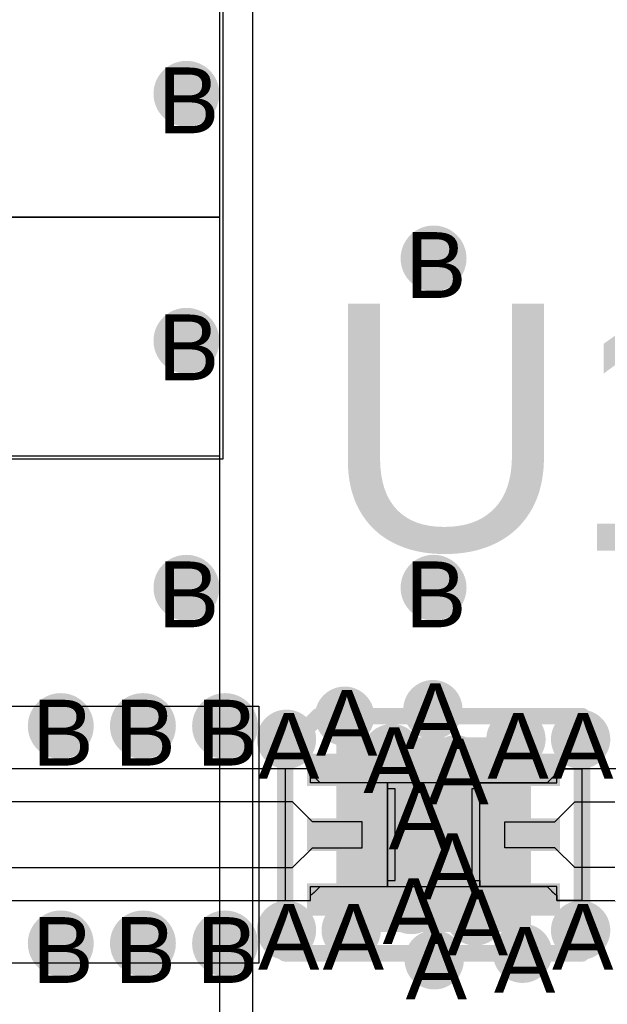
# Model space of a CAD drawing. Header units: millimetres. Extents: x -1.28 to 3.76, y -2.75 to 1.5.
# Tile 8 of 12: x 0.17 to 0.35, y 0.92 to 1.22. Entities that reach past the tile are written whole.
import ezdxf

# ---------------------------------------------------------------- set-up
doc = ezdxf.new("R2010")
doc.units = ezdxf.units.MM
doc.header["$MEASUREMENT"] = 0
for name, color, linetype in [('BottomLayer', 5, 'Continuous'), ('BottomSolder', 6, 'Continuous'), ('DrillDrawing', 1, 'Continuous'), ('TopLayer', 1, 'Continuous'), ('TopOverlay', 2, 'Continuous'), ('TopSolder', 216, 'Continuous')]:
    doc.layers.add(name, color=color, linetype=linetype)
doc.styles.add('Arial', font='arial.ttf', dxfattribs={"height": 0.2})

msp = doc.modelspace()

# ---------------------------------------------------------------- hatches: boundary and pattern name
at = {"layer": 'BottomLayer'}
h = msp.add_hatch(color=5, dxfattribs=at)
edge = h.paths.add_edge_path()
edge.add_arc((0.225, 1.2), 0.01, 0, 360)
h = msp.add_hatch(color=5, dxfattribs=at)
edge = h.paths.add_edge_path()
edge.add_arc((0.3, 1.15), 0.01, 0, 360)
h = msp.add_hatch(color=5, dxfattribs=at)
edge = h.paths.add_edge_path()
edge.add_arc((0.225, 1.125), 0.01, 0, 360)
h = msp.add_hatch(color=5, dxfattribs=at)
edge = h.paths.add_edge_path()
edge.add_arc((0.225, 1.05), 0.01, 0, 360)
h = msp.add_hatch(color=5, dxfattribs=at)
edge = h.paths.add_edge_path()
edge.add_arc((0.3, 1.05), 0.01, 0, 360)
h = msp.add_hatch(color=5, dxfattribs=at)
edge = h.paths.add_edge_path()
edge.add_arc((0.273, 1.011), 0.009, 0, 360)
h = msp.add_hatch(color=5, dxfattribs=at)
edge = h.paths.add_edge_path()
edge.add_arc((0.2998, 1.01299), 0.009, 0, 360)
h = msp.add_hatch(color=5, dxfattribs=at)
edge = h.paths.add_edge_path()
edge.add_arc((0.18686, 1.008), 0.01, 0, 360)
h = msp.add_hatch(color=5, dxfattribs=at)
edge = h.paths.add_edge_path()
edge.add_arc((0.21179, 1.008), 0.01, 0, 360)
h = msp.add_hatch(color=5, dxfattribs=at)
edge = h.paths.add_edge_path()
edge.add_arc((0.23672, 1.008), 0.01, 0, 360)
h = msp.add_hatch(color=5, dxfattribs=at)
edge = h.paths.add_edge_path()
edge.add_arc((0.25537, 1.004), 0.009, 0, 360)
h = msp.add_hatch(color=5, dxfattribs=at)
edge = h.paths.add_edge_path()
edge.add_arc((0.325, 1.004), 0.009, 0, 360)
h = msp.add_hatch(color=5, dxfattribs=at)
edge = h.paths.add_edge_path()
edge.add_arc((0.34463, 1.004), 0.009, 0, 360)
h = msp.add_hatch(color=5, dxfattribs=at)
edge = h.paths.add_edge_path()
edge.add_arc((0.28735, 0.99964), 0.009, 0, 360)
h = msp.add_hatch(color=5, dxfattribs=at)
edge = h.paths.add_edge_path()
edge.add_arc((0.30677, 0.9962), 0.009, 0, 360)
h = msp.add_hatch(color=5, dxfattribs=at)
edge = h.paths.add_edge_path()
edge.add_arc((0.295, 0.98257), 0.009, 0, 360)
h = msp.add_hatch(color=5, dxfattribs=at)
edge = h.paths.add_edge_path()
edge.add_arc((0.305, 0.96743), 0.009, 0, 360)
h = msp.add_hatch(color=5, dxfattribs=at)
edge = h.paths.add_edge_path()
edge.add_arc((0.29323, 0.9538), 0.009, 0, 360)
h = msp.add_hatch(color=5, dxfattribs=at)
edge = h.paths.add_edge_path()
edge.add_arc((0.31265, 0.95036), 0.009, 0, 360)
h = msp.add_hatch(color=5, dxfattribs=at)
edge = h.paths.add_edge_path()
edge.add_arc((0.25537, 0.946), 0.009, 0, 360)
h = msp.add_hatch(color=5, dxfattribs=at)
edge = h.paths.add_edge_path()
edge.add_arc((0.275, 0.946), 0.009, 0, 360)
h = msp.add_hatch(color=5, dxfattribs=at)
edge = h.paths.add_edge_path()
edge.add_arc((0.34463, 0.946), 0.009, 0, 360)
h = msp.add_hatch(color=5, dxfattribs=at)
edge = h.paths.add_edge_path()
edge.add_arc((0.18686, 0.942), 0.01, 0, 360)
h = msp.add_hatch(color=5, dxfattribs=at)
edge = h.paths.add_edge_path()
edge.add_arc((0.21179, 0.942), 0.01, 0, 360)
h = msp.add_hatch(color=5, dxfattribs=at)
edge = h.paths.add_edge_path()
edge.add_arc((0.23672, 0.942), 0.01, 0, 360)
h = msp.add_hatch(color=5, dxfattribs=at)
edge = h.paths.add_edge_path()
edge.add_arc((0.327, 0.939), 0.009, 0, 360)
h = msp.add_hatch(color=5, dxfattribs=at)
edge = h.paths.add_edge_path()
edge.add_arc((0.3002, 0.93701), 0.009, 0, 360)
at = {"layer": 'BottomSolder'}
msp.add_hatch(color=6, dxfattribs=at).paths.add_polyline_path([(0.27047, 0.94547), (0.32953, 0.94547), (0.32953, 1.00453), (0.27047, 1.00453)])
at = {"layer": 'TopLayer'}
h = msp.add_hatch(color=1, dxfattribs=at)
edge = h.paths.add_edge_path()
edge.add_arc((0.225, 1.2), 0.01, 0, 360)
h = msp.add_hatch(color=1, dxfattribs=at)
edge = h.paths.add_edge_path()
edge.add_arc((0.3, 1.15), 0.01, 0, 360)
h = msp.add_hatch(color=1, dxfattribs=at)
edge = h.paths.add_edge_path()
edge.add_arc((0.225, 1.125), 0.01, 0, 360)
h = msp.add_hatch(color=1, dxfattribs=at)
edge = h.paths.add_edge_path()
edge.add_arc((0.225, 1.05), 0.01, 0, 360)
h = msp.add_hatch(color=1, dxfattribs=at)
edge = h.paths.add_edge_path()
edge.add_arc((0.3, 1.05), 0.01, 0, 360)
h = msp.add_hatch(color=1, dxfattribs=at)
edge = h.paths.add_edge_path()
edge.add_arc((0.273, 1.011), 0.009, 0, 360)
h = msp.add_hatch(color=1, dxfattribs=at)
edge = h.paths.add_edge_path()
edge.add_arc((0.2998, 1.01299), 0.009, 0, 360)
h = msp.add_hatch(color=1, dxfattribs=at)
edge = h.paths.add_edge_path()
edge.add_arc((0.18686, 1.008), 0.01, 0, 360)
h = msp.add_hatch(color=1, dxfattribs=at)
edge = h.paths.add_edge_path()
edge.add_arc((0.21179, 1.008), 0.01, 0, 360)
h = msp.add_hatch(color=1, dxfattribs=at)
edge = h.paths.add_edge_path()
edge.add_arc((0.23672, 1.008), 0.01, 0, 360)
h = msp.add_hatch(color=1, dxfattribs=at)
edge = h.paths.add_edge_path()
edge.add_arc((0.25537, 1.004), 0.009, 0, 360)
h = msp.add_hatch(color=1, dxfattribs=at)
edge = h.paths.add_edge_path()
edge.add_arc((0.325, 1.004), 0.009, 0, 360)
h = msp.add_hatch(color=1, dxfattribs=at)
edge = h.paths.add_edge_path()
edge.add_arc((0.34463, 1.004), 0.009, 0, 360)
h = msp.add_hatch(color=1, dxfattribs=at)
edge = h.paths.add_edge_path()
edge.add_arc((0.28735, 0.99964), 0.009, 0, 360)
h = msp.add_hatch(color=1, dxfattribs=at)
edge = h.paths.add_edge_path()
edge.add_arc((0.30677, 0.9962), 0.009, 0, 360)
for points in [[(0.2626, 0.99862), (0.27835, 0.99862), (0.27835, 0.99075), (0.2626, 0.99075)], [(0.28819, 0.95335), (0.28819, 0.99665), (0.31181, 0.99665), (0.31181, 0.95335)], [(0.32165, 0.99862), (0.3374, 0.99862), (0.3374, 0.99075), (0.32165, 0.99075)], [(0.2626, 0.97894), (0.27835, 0.97894), (0.27835, 0.97106), (0.2626, 0.97106)], [(0.32165, 0.97894), (0.3374, 0.97894), (0.3374, 0.97106), (0.32165, 0.97106)], [(0.2626, 0.95925), (0.27835, 0.95925), (0.27835, 0.95138), (0.2626, 0.95138)], [(0.32165, 0.95925), (0.3374, 0.95925), (0.3374, 0.95138), (0.32165, 0.95138)]]:
    msp.add_hatch(color=1, dxfattribs=at).paths.add_polyline_path(points)
h = msp.add_hatch(color=1, dxfattribs=at)
edge = h.paths.add_edge_path()
edge.add_arc((0.295, 0.98257), 0.009, 0, 360)
h = msp.add_hatch(color=1, dxfattribs=at)
edge = h.paths.add_edge_path()
edge.add_arc((0.305, 0.96743), 0.009, 0, 360)
h = msp.add_hatch(color=1, dxfattribs=at)
edge = h.paths.add_edge_path()
edge.add_arc((0.29323, 0.9538), 0.009, 0, 360)
h = msp.add_hatch(color=1, dxfattribs=at)
edge = h.paths.add_edge_path()
edge.add_arc((0.31265, 0.95036), 0.009, 0, 360)
h = msp.add_hatch(color=1, dxfattribs=at)
edge = h.paths.add_edge_path()
edge.add_arc((0.25537, 0.946), 0.009, 0, 360)
h = msp.add_hatch(color=1, dxfattribs=at)
edge = h.paths.add_edge_path()
edge.add_arc((0.275, 0.946), 0.009, 0, 360)
h = msp.add_hatch(color=1, dxfattribs=at)
edge = h.paths.add_edge_path()
edge.add_arc((0.34463, 0.946), 0.009, 0, 360)
h = msp.add_hatch(color=1, dxfattribs=at)
edge = h.paths.add_edge_path()
edge.add_arc((0.18686, 0.942), 0.01, 0, 360)
h = msp.add_hatch(color=1, dxfattribs=at)
edge = h.paths.add_edge_path()
edge.add_arc((0.21179, 0.942), 0.01, 0, 360)
h = msp.add_hatch(color=1, dxfattribs=at)
edge = h.paths.add_edge_path()
edge.add_arc((0.23672, 0.942), 0.01, 0, 360)
h = msp.add_hatch(color=1, dxfattribs=at)
edge = h.paths.add_edge_path()
edge.add_arc((0.327, 0.939), 0.009, 0, 360)
h = msp.add_hatch(color=1, dxfattribs=at)
edge = h.paths.add_edge_path()
edge.add_arc((0.3002, 0.93701), 0.009, 0, 360)
at = {"layer": 'TopSolder'}
for points in [[(0.2616, 0.99962), (0.27935, 0.99962), (0.27935, 0.98975), (0.2616, 0.98975)], [(0.32065, 0.99962), (0.3384, 0.99962), (0.3384, 0.98975), (0.32065, 0.98975)], [(0.28719, 0.95235), (0.28719, 0.99765), (0.31281, 0.99765), (0.31281, 0.95235)], [(0.2616, 0.97994), (0.27935, 0.97994), (0.27935, 0.97006), (0.2616, 0.97006)], [(0.32065, 0.97994), (0.3384, 0.97994), (0.3384, 0.97006), (0.32065, 0.97006)], [(0.2616, 0.96025), (0.27935, 0.96025), (0.27935, 0.95038), (0.2616, 0.95038)], [(0.32065, 0.96025), (0.3384, 0.96025), (0.3384, 0.95038), (0.32065, 0.95038)]]:
    msp.add_hatch(color=216, dxfattribs=at).paths.add_polyline_path(points)
h = msp.add_hatch(color=216, dxfattribs=at)
edge = h.paths.add_edge_path()
edge.add_arc((0.30677, 0.9962), 0.005, 0, 360)
h = msp.add_hatch(color=216, dxfattribs=at)
edge = h.paths.add_edge_path()
edge.add_arc((0.29323, 0.9538), 0.005, 0, 360)

# ---------------------------------------------------------------- linework, layer by layer
at = {"layer": 'BottomLayer'}
for p, q in [((0.235, 1.235), (0.235, 1.1625)), ((0.235, 1.1625), (0.165, 1.1625)), ((0.165, 1.1625), (0.235, 1.1625)), ((0.235, 1.1625), (0.235, 0.7875))]:
    msp.add_line(p, q, dxfattribs=at)
at = {"layer": 'BottomSolder'}
msp.add_line((0.245, 1.236), (0.245, 0.714), dxfattribs=at)
at = {"layer": 'TopLayer'}
for p, q in [((0.235, 1.235), (0.235, 1.1625)), ((0.235, 1.1625), (0.165, 1.1625)), ((0.165, 1.1625), (0.235, 1.1625)), ((0.235, 1.1625), (0.235, 1.09)), ((0.235, 1.09), (0.065, 1.09)), ((0.25715, 0.995), (0.0325, 0.995)), ((0.2626, 0.995), (0.255, 0.995)), ((0.255, 0.995), (0.255, 0.955)), ((0.25718, 0.995), (0.25715, 0.995)), ((0.2626, 0.995), (0.25718, 0.995)), ((0.2626, 0.99075), (0.2626, 0.995)), ((0.2626, 0.99339), (0.2626, 0.995)), ((0.26263, 0.99336), (0.2626, 0.99339)), ((0.26266, 0.99335), (0.26263, 0.99336)), ((0.26271, 0.99331), (0.26266, 0.99335)), ((0.26278, 0.99326), (0.26271, 0.99331)), ((0.26286, 0.99321), (0.26278, 0.99326)), ((0.26293, 0.99316), (0.26286, 0.99321)), ((0.263, 0.99311), (0.26293, 0.99316)), ((0.26307, 0.99306), (0.263, 0.99311)), ((0.26313, 0.99302), (0.26307, 0.99306)), ((0.26315, 0.99301), (0.26313, 0.99302)), ((0.26316, 0.99299), (0.26315, 0.99301)), ((0.26322, 0.99295), (0.26316, 0.99299)), ((0.26329, 0.9929), (0.26322, 0.99295)), ((0.26334, 0.99285), (0.26329, 0.9929)), ((0.26336, 0.99284), (0.26334, 0.99285)), ((0.26343, 0.99279), (0.26336, 0.99284)), ((0.26344, 0.99278), (0.26343, 0.99279)), ((0.2635, 0.99273), (0.26344, 0.99278)), ((0.26357, 0.99267), (0.2635, 0.99273)), ((0.26363, 0.99262), (0.26357, 0.99267)), ((0.33643, 0.99267), (0.33637, 0.99262)), ((0.3365, 0.99273), (0.33643, 0.99267)), ((0.33656, 0.99278), (0.3365, 0.99273)), ((0.33657, 0.99279), (0.33656, 0.99278)), ((0.33664, 0.99284), (0.33657, 0.99279)), ((0.33666, 0.99285), (0.33664, 0.99284)), ((0.33671, 0.9929), (0.33666, 0.99285)), ((0.33678, 0.99295), (0.33671, 0.9929)), ((0.33684, 0.99299), (0.33678, 0.99295)), ((0.33685, 0.99301), (0.33684, 0.99299)), ((0.33687, 0.99302), (0.33685, 0.99301)), ((0.33693, 0.99306), (0.33687, 0.99302)), ((0.337, 0.99311), (0.33693, 0.99306)), ((0.33707, 0.99316), (0.337, 0.99311)), ((0.33714, 0.99321), (0.33707, 0.99316)), ((0.33722, 0.99326), (0.33714, 0.99321)), ((0.33729, 0.99331), (0.33722, 0.99326)), ((0.33734, 0.99335), (0.33729, 0.99331)), ((0.33737, 0.99336), (0.33734, 0.99335)), ((0.3374, 0.99339), (0.33737, 0.99336)), ((0.3374, 0.99075), (0.3374, 0.995)), ((0.3374, 0.995), (0.345, 0.995)), ((0.34282, 0.995), (0.3374, 0.995)), ((0.3374, 0.995), (0.3374, 0.99339)), ((0.34285, 0.995), (0.34282, 0.995)), ((0.5675, 0.995), (0.34285, 0.995)), ((0.345, 0.995), (0.345, 0.955)), ((0.286, 0.99075), (0.2626, 0.99075)), ((0.26364, 0.99261), (0.26363, 0.99262)), ((0.2637, 0.99256), (0.26364, 0.99261)), ((0.26376, 0.99251), (0.2637, 0.99256)), ((0.26377, 0.9925), (0.26376, 0.99251)), ((0.26384, 0.99244), (0.26377, 0.9925)), ((0.2639, 0.99238), (0.26384, 0.99244)), ((0.26397, 0.99232), (0.2639, 0.99238)), ((0.26403, 0.99226), (0.26397, 0.99232)), ((0.26409, 0.9922), (0.26403, 0.99226)), ((0.2641, 0.9922), (0.26409, 0.9922)), ((0.26416, 0.99213), (0.2641, 0.9922)), ((0.26422, 0.99207), (0.26416, 0.99213)), ((0.26555, 0.99075), (0.26422, 0.99207)), ((0.286, 0.99075), (0.26555, 0.99075)), ((0.286, 0.95925), (0.286, 0.99075)), ((0.314, 0.99075), (0.286, 0.99075)), ((0.286, 0.99075), (0.286, 0.95925)), ((0.286, 0.98894), (0.286, 0.99075)), ((0.314, 0.95925), (0.314, 0.99075)), ((0.314, 0.99075), (0.3374, 0.99075)), ((0.314, 0.95925), (0.314, 0.99075)), ((0.33445, 0.99075), (0.314, 0.99075)), ((0.314, 0.99075), (0.314, 0.98894)), ((0.33578, 0.99207), (0.33445, 0.99075)), ((0.33584, 0.99213), (0.33578, 0.99207)), ((0.3359, 0.9922), (0.33584, 0.99213)), ((0.33591, 0.9922), (0.3359, 0.9922)), ((0.33597, 0.99226), (0.33591, 0.9922)), ((0.33603, 0.99232), (0.33597, 0.99226)), ((0.3361, 0.99238), (0.33603, 0.99232)), ((0.33616, 0.99244), (0.3361, 0.99238)), ((0.33623, 0.9925), (0.33616, 0.99244)), ((0.3363, 0.99256), (0.33623, 0.9925)), ((0.33636, 0.99261), (0.3363, 0.99256)), ((0.33637, 0.99262), (0.33636, 0.99261)), ((0.28835, 0.98894), (0.286, 0.98894)), ((0.28835, 0.97631), (0.28835, 0.98894)), ((0.314, 0.98894), (0.31165, 0.98894)), ((0.31165, 0.98894), (0.31165, 0.97544)), ((0.25715, 0.985), (0.0325, 0.985)), ((0.26322, 0.97894), (0.25715, 0.985)), ((0.33678, 0.97894), (0.34285, 0.985)), ((0.34285, 0.985), (0.5675, 0.985)), ((0.27835, 0.97894), (0.26322, 0.97894)), ((0.27835, 0.97106), (0.27835, 0.97894)), ((0.32165, 0.97106), (0.32165, 0.97894)), ((0.32165, 0.97894), (0.33678, 0.97894)), ((0.28835, 0.97106), (0.28835, 0.97631)), ((0.31165, 0.97544), (0.31165, 0.97106)), ((0.25715, 0.965), (0.26322, 0.97106)), ((0.26322, 0.97106), (0.27835, 0.97106)), ((0.28835, 0.97097), (0.28835, 0.97106)), ((0.28835, 0.97106), (0.28835, 0.97106)), ((0.28835, 0.97106), (0.28835, 0.97106)), ((0.28835, 0.97096), (0.28835, 0.97097)), ((0.28835, 0.96106), (0.28835, 0.97096)), ((0.31165, 0.97106), (0.31165, 0.97106)), ((0.31165, 0.97106), (0.31165, 0.97106)), ((0.31165, 0.97106), (0.31165, 0.97097)), ((0.31165, 0.97097), (0.31165, 0.97097)), ((0.31165, 0.97097), (0.31165, 0.96106)), ((0.33678, 0.97106), (0.32165, 0.97106)), ((0.34285, 0.965), (0.33678, 0.97106)), ((0.0325, 0.965), (0.25715, 0.965)), ((0.5675, 0.965), (0.34285, 0.965)), ((0.286, 0.95925), (0.286, 0.96106)), ((0.286, 0.96106), (0.28835, 0.96106)), ((0.31165, 0.96106), (0.314, 0.96106)), ((0.314, 0.96106), (0.314, 0.95925)), ((0.2626, 0.955), (0.2626, 0.95925)), ((0.2626, 0.95925), (0.286, 0.95925)), ((0.26278, 0.95674), (0.26286, 0.95679)), ((0.26286, 0.95679), (0.26293, 0.95684)), ((0.26293, 0.95684), (0.263, 0.95689)), ((0.263, 0.95689), (0.26307, 0.95694)), ((0.26307, 0.95694), (0.26315, 0.95699)), ((0.26315, 0.95699), (0.26322, 0.95705)), ((0.26322, 0.95705), (0.26329, 0.9571)), ((0.26329, 0.9571), (0.26332, 0.95713)), ((0.26332, 0.95713), (0.26336, 0.95716)), ((0.26336, 0.95716), (0.2634, 0.95719)), ((0.2634, 0.95719), (0.26343, 0.95721)), ((0.26343, 0.95721), (0.2635, 0.95727)), ((0.2635, 0.95727), (0.26357, 0.95733)), ((0.26357, 0.95733), (0.26363, 0.95738)), ((0.26363, 0.95738), (0.26367, 0.95742)), ((0.26367, 0.95742), (0.2637, 0.95744)), ((0.2637, 0.95744), (0.26377, 0.9575)), ((0.26377, 0.9575), (0.26384, 0.95756)), ((0.26384, 0.95756), (0.26387, 0.95759)), ((0.26387, 0.95759), (0.2639, 0.95762)), ((0.2639, 0.95762), (0.26397, 0.95768)), ((0.26397, 0.95768), (0.26403, 0.95774)), ((0.26403, 0.95774), (0.2641, 0.9578)), ((0.2641, 0.9578), (0.26416, 0.95787)), ((0.26416, 0.95787), (0.26422, 0.95793)), ((0.26416, 0.95787), (0.26416, 0.95787)), ((0.26422, 0.95793), (0.26555, 0.95925)), ((0.26555, 0.95925), (0.286, 0.95925)), ((0.286, 0.95925), (0.314, 0.95925)), ((0.3374, 0.95925), (0.314, 0.95925)), ((0.314, 0.95925), (0.33445, 0.95925)), ((0.33445, 0.95925), (0.33578, 0.95793)), ((0.33578, 0.95793), (0.33584, 0.95787)), ((0.33584, 0.95787), (0.3359, 0.9578)), ((0.3359, 0.9578), (0.33597, 0.95774)), ((0.33597, 0.95774), (0.33603, 0.95768)), ((0.33603, 0.95768), (0.3361, 0.95762)), ((0.3361, 0.95762), (0.33613, 0.95759)), ((0.33613, 0.95759), (0.33616, 0.95756)), ((0.33616, 0.95756), (0.33623, 0.9575)), ((0.33623, 0.9575), (0.3363, 0.95744)), ((0.3363, 0.95744), (0.33637, 0.95738)), ((0.33637, 0.95738), (0.33642, 0.95733)), ((0.33642, 0.95733), (0.33643, 0.95733)), ((0.33643, 0.95733), (0.3365, 0.95727)), ((0.3365, 0.95727), (0.33657, 0.95721)), ((0.33657, 0.95721), (0.33664, 0.95716)), ((0.33664, 0.95716), (0.33671, 0.9571)), ((0.33671, 0.9571), (0.33678, 0.95705)), ((0.33678, 0.95705), (0.33685, 0.95699)), ((0.33685, 0.95699), (0.33693, 0.95694)), ((0.33693, 0.95694), (0.337, 0.95689)), ((0.337, 0.95689), (0.33707, 0.95684)), ((0.33707, 0.95684), (0.33714, 0.95679)), ((0.33714, 0.95679), (0.33719, 0.95676)), ((0.3374, 0.955), (0.3374, 0.95925)), ((0.0325, 0.955), (0.25715, 0.955)), ((0.255, 0.955), (0.2626, 0.955)), ((0.25715, 0.955), (0.25718, 0.955)), ((0.25718, 0.955), (0.2626, 0.955)), ((0.2626, 0.95661), (0.26263, 0.95664)), ((0.2626, 0.955), (0.2626, 0.95661)), ((0.26263, 0.95664), (0.26271, 0.95669)), ((0.26271, 0.95669), (0.26278, 0.95674)), ((0.33719, 0.95676), (0.33722, 0.95674)), ((0.33722, 0.95674), (0.33729, 0.95669)), ((0.33729, 0.95669), (0.33737, 0.95664)), ((0.33737, 0.95664), (0.3374, 0.95661)), ((0.3374, 0.95661), (0.3374, 0.955)), ((0.345, 0.955), (0.3374, 0.955)), ((0.3374, 0.955), (0.34282, 0.955)), ((0.34282, 0.955), (0.34285, 0.955)), ((0.34285, 0.955), (0.5675, 0.955))]:
    msp.add_line(p, q, dxfattribs=at)
at = {"layer": 'TopOverlay', "const_width": 0.005}
for points in [[(0.25497, 1.00084), (0.26516, 1.01103)], [(0.26516, 1.01103), (0.34503, 1.01103)], [(0.34503, 0.93897), (0.34503, 1.01103)], [(0.25497, 0.93897), (0.25497, 1.00084)], [(0.25497, 0.93897), (0.34503, 0.93897)]]:
    msp.add_lwpolyline(points, dxfattribs=at)
at = {"layer": 'TopOverlay', "const_width": 0.0025}
for points in [[(0.26391, 1.01103, 1), (0.26641, 1.01103, 1)], [(0.26391, 1.01103, 1), (0.26641, 1.01103, 1)], [(0.34378, 1.01103, 1), (0.34628, 1.01103, 1)], [(0.34378, 1.01103, 1), (0.34628, 1.01103, 1)], [(0.25372, 1.00084, 1), (0.25622, 1.00084, 1)], [(0.25372, 1.00084, 1), (0.25622, 1.00084, 1)], [(0.25372, 0.93897, 1), (0.25622, 0.93897, 1)], [(0.25372, 0.93897, 1), (0.25622, 0.93897, 1)], [(0.34378, 0.93897, 1), (0.34628, 0.93897, 1)], [(0.34378, 0.93897, 1), (0.34628, 0.93897, 1)]]:
    msp.add_lwpolyline(points, format="xyb", close=True, dxfattribs=at)
at = {"layer": 'TopSolder'}
for p, q in [((0.236, 1.236), (0.236, 1.089)), ((0.236, 1.089), (0.0395, 1.089)), ((0, 1.014), (0.247, 1.014)), ((0.247, 1.014), (0.247, 0.936)), ((0.247, 0.936), (0, 0.936))]:
    msp.add_line(p, q, dxfattribs=at)

# ---------------------------------------------------------------- texts
at = {"layer": 'DrillDrawing', "style": 'Arial'}
for s, p in [('B', (0.21634, 1.188)), ('B', (0.29134, 1.138)), ('B', (0.21634, 1.113)), ('B', (0.21634, 1.038)), ('B', (0.29134, 1.038)), ('A', (0.29114, 1.001)), ('A', (0.26434, 0.999)), ('B', (0.1782, 0.996)), ('B', (0.20313, 0.996)), ('B', (0.22806, 0.996)), ('A', (0.24671, 0.992)), ('A', (0.31634, 0.992)), ('A', (0.33597, 0.992)), ('A', (0.27868, 0.98764)), ('A', (0.29811, 0.9842)), ('A', (0.28634, 0.97057)), ('A', (0.29634, 0.95543)), ('A', (0.28456, 0.94181)), ('A', (0.30399, 0.93836)), ('A', (0.24671, 0.934)), ('A', (0.26634, 0.934)), ('A', (0.33597, 0.934)), ('B', (0.1782, 0.93)), ('B', (0.20313, 0.93)), ('B', (0.22806, 0.93)), ('A', (0.29153, 0.92501)), ('A', (0.31834, 0.927))]:
    msp.add_text(s, height=0.02, dxfattribs=at).set_placement(p)
at = {"layer": 'TopOverlay', "style": 'Arial'}
msp.add_text('U1', height=0.075, dxfattribs=at).set_placement((0.26592, 1.0613))

doc.saveas('drawing.dxf')
